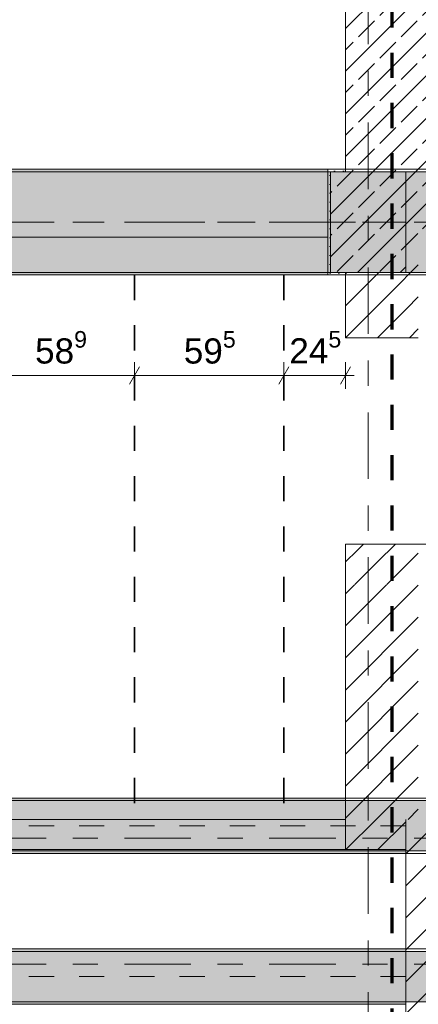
# Model space of a CAD drawing. Header units: metres. Extents: x -3.6 to 84.5, y -11 to 16.8.
# Tile 14 of 76: x 13.5 to 15.1, y 5.2 to 9.1. Entities that reach past the tile are written whole.
import ezdxf

# ---------------------------------------------------------------- set-up
doc = ezdxf.new("R2010")
doc.units = ezdxf.units.M
doc.header["$MEASUREMENT"] = 0
for name, pattern in [('Achse', [0.2, 0.1, -0.05, 0, -0.05]), ('Strichlinie doppelt', [0.546806, 0.264583, -0.105833, 0.070556, -0.105833]), ('Strichlinie eng', [0.115, 0.075, -0.04]), ('Wipeout_Contour', [1, 0, -1])]:
    doc.linetypes.add(name, pattern=pattern)
for name, color, linetype in [('155 - Bemaßung_ Beschriftung.Ausbau - Deckenelemente', 7, 'Continuous'), ('301 - Elemente.Linie', 7, 'Continuous'), ('451 - Universal.Achsen Raster', 7, 'Continuous'), ('605 - Struktur.Wand Innen', 7, 'Continuous'), ('607 - Struktur.Stütze', 7, 'Continuous'), ('608 - Struktur.Träger', 7, 'Continuous')]:
    doc.layers.add(name, color=color, linetype=linetype)
doc.styles.add('ERSTELLTER_STIL_2', font='txt')
doc.dimstyles.new('ERSTELLTER_STIL__1', dxfattribs={"dimtxt": 0.1, "dimasz": 0.0532, "dimexe": 0.18, "dimexo": 0.0625, "dimgap": 0, "dimtad": 1, "dimtih": 1, "dimtoh": 1, "dimzin": 0, "dimdsep": 46, "dimtxsty": 'ERSTELLTER_STIL_2', "dimblk": 'ARROWHEAD_2', "dimblk1": 'ARROWHEAD_2', "dimblk2": 'ARROWHEAD_2', "dimcen": 0.09, "dimse1": 1, "dimse2": 1, "dimclrd": 7, "dimclre": 7, "dimclrt": 7, "dimazin": 0, "dimtfac": 1, "dimtdec": 4, "dimtmove": 0, "dimatfit": 3, "dimfxl": 1, "dimtolj": 1, "dimtzin": 0, "dimarcsym": 0})
pattern_1 = [(45, (0, 0), (-0.0636396, 0.0636396), [])]
pattern_2 = [(45, (0, 0), (-0.08485281, 0.08485281), []), (45, (-0.04243, 0.04243), (-0.08485281, 0.08485281), [0.09, -0.03])]
pattern_3 = [(45, (0, 0), (-0.01767767, 0.01767767), [0, -0.025])]

# ---------------------------------------------------------------- blocks, each defined once
blk = doc.blocks.new('*D241')
at = {"layer": '155 - Bemaßung_ Beschriftung.Ausbau - Deckenelemente', "color": 7, "linetype": 'Continuous', "lineweight": 5}
for p, q in [((13.4312, 7.725), (13.3908, 7.655)), ((13.411, 7.6375), (13.411, 7.7425)), ((14.0202, 7.725), (13.9798, 7.655)), ((14, 7.6375), (14, 7.7425)), ((13.411, 7.69), (14, 7.69))]:
    blk.add_line(p, q, dxfattribs=at)
at = {"layer": '155 - Bemaßung_ Beschriftung.Ausbau - Deckenelemente', "color": 7, "lineweight": 5, "insert": (13.6046, 7.7083), "char_height": 0.1, "attachment_point": 7, "style": 'ERSTELLTER_STIL_2'}
blk.add_mtext('\\A1;{\\pql;\\fArial|b0|i0|c0|p38;58\\fArial|b0|i0|c0|p38;\\A1{\\H.66x;\\S9^  ;}}', dxfattribs=at)
blk = doc.blocks.new('ARROWHEAD_2')
at = {"color": 0, "linetype": 'Continuous', "lineweight": 0}
for p, q in [((0, 0), (-1, 0)), ((-0.378, -0.655), (0.378, 0.655))]:
    blk.add_line(p, q, dxfattribs=at)
blk = doc.blocks.new('*D242')
at = {"layer": '155 - Bemaßung_ Beschriftung.Ausbau - Deckenelemente', "color": 7, "linetype": 'Continuous', "lineweight": 5}
for p, q in [((14.0202, 7.725), (13.9798, 7.655)), ((14, 7.6375), (14, 7.7425)), ((14.6152, 7.725), (14.5748, 7.655)), ((14.595, 7.6375), (14.595, 7.7425)), ((14, 7.69), (14.595, 7.69))]:
    blk.add_line(p, q, dxfattribs=at)
at = {"layer": '155 - Bemaßung_ Beschriftung.Ausbau - Deckenelemente', "color": 7, "lineweight": 5, "insert": (14.1966, 7.7083), "char_height": 0.1, "attachment_point": 7, "style": 'ERSTELLTER_STIL_2'}
blk.add_mtext('\\A1;{\\pql;\\fArial|b0|i0|c0|p38;59\\fArial|b0|i0|c0|p38;\\A1{\\H.66x;\\S5^  ;}}', dxfattribs=at)
blk = doc.blocks.new('*D243')
at = {"layer": '155 - Bemaßung_ Beschriftung.Ausbau - Deckenelemente', "color": 7, "linetype": 'Continuous', "lineweight": 5}
for p, q in [((14.6152, 7.725), (14.5748, 7.655)), ((14.595, 7.6375), (14.595, 7.7425)), ((14.8198, 7.655), (14.8602, 7.725)), ((14.84, 7.6375), (14.84, 7.7425)), ((14.595, 7.69), (14.84, 7.69)), ((14.84, 7.69), (14.8742, 7.69))]:
    blk.add_line(p, q, dxfattribs=at)
at = {"layer": '155 - Bemaßung_ Beschriftung.Ausbau - Deckenelemente', "color": 7, "lineweight": 5, "insert": (14.6166, 7.7089), "char_height": 0.1, "attachment_point": 7, "style": 'ERSTELLTER_STIL_2'}
blk.add_mtext('\\A1;{\\pql;\\fArial|b0|i0|c0|p38;24\\fArial|b0|i0|c0|p38;\\A1{\\H.66x;\\S5^  ;}}', dxfattribs=at)
blk = doc.blocks.new('*D254')
at = {"layer": '155 - Bemaßung_ Beschriftung.Ausbau - Deckenelemente', "color": 7, "linetype": 'Continuous', "lineweight": 5}
for p, q in [((14.635, 4.4375), (14.635, 4.5425)), ((15.08, 4.4375), (15.08, 4.5425)), ((14.6552, 4.525), (14.6148, 4.455)), ((15.0598, 4.455), (15.1002, 4.525)), ((14.635, 4.49), (15.08, 4.49)), ((15.08, 4.49), (15.1142, 4.49))]:
    blk.add_line(p, q, dxfattribs=at)
at = {"layer": '155 - Bemaßung_ Beschriftung.Ausbau - Deckenelemente', "color": 7, "lineweight": 5, "insert": (14.7566, 4.5089), "char_height": 0.1, "attachment_point": 7, "style": 'ERSTELLTER_STIL_2'}
blk.add_mtext('\\A1;{\\pql;\\fArial|b0|i0|c0|p38;44\\fArial|b0|i0|c0|p38;\\A1{\\H.66x;\\S5^  ;}}', dxfattribs=at)

msp = doc.modelspace()

# ---------------------------------------------------------------- hatches: boundary and pattern name
at = {"layer": '605 - Struktur.Wand Innen', "linetype": 'Continuous', "lineweight": 0, "true_color": 0x000000}
h = msp.add_hatch(dxfattribs=at)
h.set_pattern_fill('Beton__Stahlbeton_0001', color=18, style=0, pattern_type=2)
h.set_pattern_definition(pattern_2)
h.paths.add_polyline_path([(14.84, 8.5), (15.08, 8.5), (15.08, 8.255), (15.29, 8.255), (15.29, 13.33), (15.08, 13.33), (15.08, 13), (14.84, 13)])
at = {"layer": '608 - Struktur.Träger', "linetype": 'Continuous', "lineweight": 0, "true_color": 0x000000}
h = msp.add_hatch(dxfattribs=at)
h.set_pattern_fill('Gips_0001', color=18, style=0, pattern_type=2)
h.set_pattern_definition(pattern_3)
h.paths.add_polyline_path([(14.77, 8.51), (11.49, 8.51), (11.49, 8.5), (14.77, 8.5)])

# ---------------------------------------------------------------- linework, layer by layer
at = {"layer": '451 - Universal.Achsen Raster', "color": 160, "linetype": 'Strichlinie doppelt', "lineweight": 9, "true_color": 0x3232ff}
msp.add_line((64.935, 8.3), (-3.175, 8.3), dxfattribs=at)
at = {"layer": '605 - Struktur.Wand Innen', "color": 7, "linetype": 'Continuous', "lineweight": 18, "flags": 128}
msp.add_lwpolyline([(14.84, 13), (14.84, 8.5)], dxfattribs=at)
at = {"layer": '608 - Struktur.Träger', "color": 7, "linetype": 'Continuous', "lineweight": 13}
for p, q in [((0.38, 8.51), (61.88, 8.51)), ((14.77, 8.5), (11.49, 8.5)), ((15.29, 8.5), (14.77, 8.5))]:
    msp.add_line(p, q, dxfattribs=at)
at = {"layer": '608 - Struktur.Träger', "color": 7, "linetype": 'Continuous', "lineweight": 5}
for q in [(11.49, 8.51), (14.77, 8.5)]:
    msp.add_line((14.77, 8.51), q, dxfattribs=at)
at = {"layer": '608 - Struktur.Träger', "color": 7, "linetype": 'Achse', "lineweight": 9}
msp.add_line((0.38, 8.3), (61.88, 8.3), dxfattribs=at)

# ---------------------------------------------------------------- wipeouts: each hides what was drawn before it
at = {"color": 254, "linetype": 'Wipeout_Contour', "lineweight": 0, "ltscale": 62.476913}
msp.add_wipeout([(11.76, 8.24), (11.76, 8.2275), (14.77, 8.2275), (14.77, 8.24)], dxfattribs=at).dxf.layer = '605 - Struktur.Wand Innen'
at = {"color": 254, "linetype": 'Wipeout_Contour', "lineweight": 0, "ltscale": 62.187423}
msp.add_wipeout([(11.76, 8.09), (14.77, 8.09), (14.77, 8.1025), (11.76, 8.1025)], dxfattribs=at).dxf.layer = '605 - Struktur.Wand Innen'
at = {"color": 254, "linetype": 'Wipeout_Contour', "lineweight": 0, "ltscale": 67.72537}
msp.add_wipeout([(14.84, 7.9), (14.84, 7.84), (15.13, 7.84), (15.13, 7.9)], dxfattribs=at).dxf.layer = '605 - Struktur.Wand Innen'
at = {"color": 254, "linetype": 'Wipeout_Contour', "lineweight": 0, "ltscale": 62.893342}
msp.add_wipeout([(15.08, 5.88), (15.08, 0.435), (15.28, 0.435), (15.28, 5.88)], dxfattribs=at).dxf.layer = '605 - Struktur.Wand Innen'

# ---------------------------------------------------------------- next in the draw order: hatches: boundary and pattern name
at = {"layer": '605 - Struktur.Wand Innen', "linetype": 'Continuous', "lineweight": 0, "true_color": 0x000000}
h = msp.add_hatch(dxfattribs=at)
h.set_pattern_fill('MW_Ziegel_0001', color=18, style=0, pattern_type=2)
h.set_pattern_definition(pattern_1)
h.paths.add_polyline_path([(14.84, 7.9), (14.84, 7.84), (15.13, 7.84), (15.13, 7.9)])
h = msp.add_hatch(dxfattribs=at)
h.set_pattern_fill('MW_Ziegel_0001', color=18, style=0, pattern_type=2)
h.set_pattern_definition(pattern_1)
h.paths.add_polyline_path([(15.08, 5.88), (15.08, 0.435), (15.28, 0.435), (15.28, 5.88)])
at = {"layer": '608 - Struktur.Träger', "linetype": 'Continuous', "lineweight": 0, "true_color": 0x000000}
h = msp.add_hatch(dxfattribs=at)
h.set_pattern_fill('Gips_0001', color=18, style=0, pattern_type=2)
h.set_pattern_definition(pattern_3)
h.paths.add_polyline_path([(11.49, 5.4), (15.08, 5.4), (15.08, 5.41), (11.49, 5.41)])
h = msp.add_hatch(dxfattribs=at)
h.set_pattern_fill('Beton__Stahlbeton_0001', color=18, style=0, pattern_type=2)
h.set_pattern_definition(pattern_2)
h.paths.add_polyline_path([(0.69, 5.4), (0.38, 5.4), (0.38, 5.2), (0.69, 5.2), (7.57, 5.2), (7.89, 5.2), (11.17, 5.2), (11.49, 5.2), (15.08, 5.2), (15.28, 5.2), (18.37, 5.2), (18.69, 5.2), (22.06, 5.2), (22.21, 5.2), (25.57, 5.2), (25.89, 5.2), (29.26, 5.2), (29.39, 5.2), (32.77, 5.2), (33.09, 5.2), (36.415, 5.2), (36.59, 5.2), (39.97, 5.2), (40.29, 5.2), (43.71, 5.2), (43.87, 5.2), (47.17, 5.2), (47.49, 5.2), (50.85, 5.2), (51, 5.2), (54.37, 5.2), (54.69, 5.2), (58.06, 5.2), (58.19, 5.2), (61.57, 5.2), (61.88, 5.2), (61.88, 5.4), (61.57, 5.4), (58.19, 5.4), (58.06, 5.4), (54.69, 5.4), (54.37, 5.4), (51, 5.4), (50.85, 5.4), (47.49, 5.4), (47.17, 5.4), (43.87, 5.4), (43.71, 5.4), (40.29, 5.4), (39.97, 5.4), (36.59, 5.4), (36.415, 5.4), (33.09, 5.4), (32.77, 5.4), (29.39, 5.4), (29.26, 5.4), (25.89, 5.4), (25.57, 5.4), (22.21, 5.4), (22.06, 5.4), (18.69, 5.4), (18.37, 5.4), (15.28, 5.4), (15.08, 5.4), (11.49, 5.4), (11.17, 5.4), (7.89, 5.4), (7.57, 5.4)])
h = msp.add_hatch(dxfattribs=at)
h.set_pattern_fill('Gips_0001', color=18, style=0, pattern_type=2)
h.set_pattern_definition(pattern_3)
h.paths.add_polyline_path([(11.49, 5.19), (15.08, 5.19), (15.08, 5.2), (11.49, 5.2)])

# ---------------------------------------------------------------- next in the draw order: linework, layer by layer
at = {"layer": '451 - Universal.Achsen Raster', "color": 160, "linetype": 'Strichlinie doppelt', "lineweight": 9, "true_color": 0x3232ff}
msp.add_line((64.935, 5.35), (-3.175, 5.35), dxfattribs=at)
at = {"layer": '605 - Struktur.Wand Innen', "color": 7, "linetype": 'Continuous', "lineweight": 18, "flags": 128}
for points in [[(14.84, 7.9), (14.84, 7.84)], [(14.84, 7.84), (15.13, 7.84)], [(15.08, 5.88), (15.08, 0.7)]]:
    msp.add_lwpolyline(points, dxfattribs=at)
at = {"layer": '608 - Struktur.Träger', "color": 7, "linetype": 'Continuous', "lineweight": 13}
for p, q in [((0.38, 5.41), (61.88, 5.41)), ((15.08, 5.4), (11.49, 5.4)), ((15.28, 5.4), (15.08, 5.4))]:
    msp.add_line(p, q, dxfattribs=at)
at = {"layer": '608 - Struktur.Träger', "color": 7, "linetype": 'Continuous', "lineweight": 5}
for p, q in [((15.08, 5.41), (11.49, 5.41)), ((15.08, 5.41), (15.08, 5.4)), ((15.08, 5.19), (11.49, 5.19)), ((15.08, 5.2), (15.08, 5.19))]:
    msp.add_line(p, q, dxfattribs=at)
at = {"layer": '608 - Struktur.Träger', "color": 7, "linetype": 'Achse', "lineweight": 9}
msp.add_line((0.38, 5.3), (61.88, 5.3), dxfattribs=at)
at = {"layer": '608 - Struktur.Träger', "color": 7, "linetype": 'Continuous', "lineweight": 13, "flags": 128}
msp.add_lwpolyline([(33.09, 5.2), (32.77, 5.2), (29.39, 5.2), (29.26, 5.2), (25.89, 5.2), (25.57, 5.2), (22.21, 5.2), (22.06, 5.2), (18.69, 5.2), (18.37, 5.2), (15.28, 5.2), (15.08, 5.2), (11.49, 5.2), (11.17, 5.2), (7.89, 5.2), (7.57, 5.2), (0.69, 5.2), (0.38, 5.2)], dxfattribs=at)

# ---------------------------------------------------------------- next in the draw order: wipeouts: each hides what was drawn before it
at = {"color": 254, "linetype": 'Wipeout_Contour', "lineweight": 0, "ltscale": 62.45045}
msp.add_wipeout([(11.76, 8.2275), (11.76, 8.215), (14.77, 8.215), (14.77, 8.2275)], dxfattribs=at).dxf.layer = '605 - Struktur.Wand Innen'
at = {"color": 254, "linetype": 'Wipeout_Contour', "lineweight": 0, "ltscale": 62.213594}
msp.add_wipeout([(14.77, 8.115), (11.76, 8.115), (11.76, 8.1025), (14.77, 8.1025)], dxfattribs=at).dxf.layer = '605 - Struktur.Wand Innen'

# ---------------------------------------------------------------- next in the draw order: linework, layer by layer
at = {"layer": '605 - Struktur.Wand Innen', "color": 7, "linetype": 'Continuous', "lineweight": 13, "flags": 128}
for points in [[(14.77, 8.24), (11.76, 8.24)], [(11.76, 8.09), (14.77, 8.09)]]:
    msp.add_lwpolyline(points, dxfattribs=at)
at = {"layer": '608 - Struktur.Träger', "color": 7, "linetype": 'Continuous', "lineweight": 5}
msp.add_line((14.77, 8.09), (11.76, 8.09), dxfattribs=at)

# ---------------------------------------------------------------- next in the draw order: wipeouts: each hides what was drawn before it
at = {"color": 254, "linetype": 'Wipeout_Contour', "lineweight": 0, "ltscale": 62.424016}
msp.add_wipeout([(11.76, 8.215), (11.76, 8.2025), (14.77, 8.2025), (14.77, 8.215)], dxfattribs=at).dxf.layer = '605 - Struktur.Wand Innen'
at = {"color": 254, "linetype": 'Wipeout_Contour', "lineweight": 0, "ltscale": 62.239795}
msp.add_wipeout([(14.77, 8.1275), (11.76, 8.1275), (11.76, 8.115), (14.77, 8.115)], dxfattribs=at).dxf.layer = '605 - Struktur.Wand Innen'
at = {"color": 254, "linetype": 'Wipeout_Contour', "lineweight": 0, "ltscale": 68.313811}
msp.add_wipeout([(14.84, 7.9), (15.13, 7.9), (14.9666, 8.1), (14.84, 8.1)], dxfattribs=at).dxf.layer = '605 - Struktur.Wand Innen'
at = {"color": 254, "linetype": 'Wipeout_Contour', "lineweight": 0, "ltscale": 64.29851}
msp.add_wipeout([(14.84, 5.805), (15.08, 5.805), (15.08, 5.925), (14.84, 5.925)], dxfattribs=at).dxf.layer = '605 - Struktur.Wand Innen'

# ---------------------------------------------------------------- next in the draw order: hatches: boundary and pattern name
at = {"layer": '605 - Struktur.Wand Innen', "linetype": 'Continuous', "lineweight": 0, "true_color": 0x000000}
h = msp.add_hatch(dxfattribs=at)
h.set_pattern_fill('MW_Ziegel_0001', color=18, style=0, pattern_type=2)
h.set_pattern_definition(pattern_1)
h.paths.add_polyline_path([(14.84, 7.9), (15.13, 7.9), (14.9666, 8.1), (14.84, 8.1)])
h = msp.add_hatch(dxfattribs=at)
h.set_pattern_fill('MW_Ziegel_0001', color=18, style=0, pattern_type=2)
h.set_pattern_definition(pattern_1)
h.paths.add_polyline_path([(14.84, 5.805), (15.08, 5.805), (15.08, 5.925), (14.84, 5.925)])
at = {"layer": '608 - Struktur.Träger', "linetype": 'Continuous', "lineweight": 0, "true_color": 0x000000}
h = msp.add_hatch(dxfattribs=at)
h.set_pattern_fill('Gips_0001', color=18, style=0, pattern_type=2)
h.set_pattern_definition(pattern_3)
h.paths.add_polyline_path([(14.77, 8.1), (11.76, 8.1), (11.76, 8.09), (14.77, 8.09)])

# ---------------------------------------------------------------- next in the draw order: linework, layer by layer
at = {"layer": '605 - Struktur.Wand Innen', "color": 7, "linetype": 'Continuous', "lineweight": 13}
msp.add_line((14.84, 5.805), (15.08, 5.805), dxfattribs=at)
at = {"layer": '605 - Struktur.Wand Innen', "color": 7, "linetype": 'Continuous', "lineweight": 18, "flags": 128}
msp.add_lwpolyline([(14.84, 8.1), (14.84, 7.9)], dxfattribs=at)
at = {"layer": '608 - Struktur.Träger', "color": 7, "linetype": 'Continuous', "lineweight": 5}
for p, q in [((14.77, 8.1), (14.77, 8.09)), ((15.08, 5.8), (15.08, 5.79))]:
    msp.add_line(p, q, dxfattribs=at)

# ---------------------------------------------------------------- next in the draw order: wipeouts: each hides what was drawn before it
at = {"color": 254, "linetype": 'Wipeout_Contour', "lineweight": 0, "ltscale": 62.330039}
msp.add_wipeout([(11.76, 8.2025), (11.76, 8.1275), (14.77, 8.1275), (14.77, 8.2025)], dxfattribs=at).dxf.layer = '605 - Struktur.Wand Innen'

# ---------------------------------------------------------------- next in the draw order: hatches: boundary and pattern name
at = {"layer": '607 - Struktur.Stütze', "linetype": 'Continuous', "lineweight": 0, "true_color": 0x000000}
h = msp.add_hatch(dxfattribs=at)
h.set_pattern_fill('Gips_0001', color=18, style=0, pattern_type=2)
h.set_pattern_definition(pattern_3)
h.paths.add_polyline_path([(14.84, 8.51), (14.77, 8.51), (14.77, 8.09), (14.84, 8.09), (14.84, 8.1), (14.78, 8.1), (14.78, 8.5), (14.84, 8.5)])

# ---------------------------------------------------------------- next in the draw order: linework, layer by layer
at = {"layer": '607 - Struktur.Stütze', "color": 7, "linetype": 'Continuous', "lineweight": 5, "flags": 128}
msp.add_lwpolyline([(14.84, 8.51), (14.77, 8.51), (14.77, 8.09), (14.84, 8.09)], dxfattribs=at)

# ---------------------------------------------------------------- next in the draw order: wipeouts: each hides what was drawn before it
at = {"color": 254, "linetype": 'Wipeout_Contour', "lineweight": 0, "ltscale": 85.166079}
msp.add_wipeout([(14.9666, 8.1), (15.13, 7.9), (15.13, 8.255), (15.08, 8.255), (15.08, 8.1)], dxfattribs=at).dxf.layer = '605 - Struktur.Wand Innen'
at = {"color": 254, "linetype": 'Wipeout_Contour', "lineweight": 0, "ltscale": 65.192891}
msp.add_wipeout([(14.84, 6.86), (14.84, 5.925), (15.13, 5.925), (15.13, 6.86)], dxfattribs=at).dxf.layer = '605 - Struktur.Wand Innen'

# ---------------------------------------------------------------- next in the draw order: hatches: boundary and pattern name
at = {"layer": '605 - Struktur.Wand Innen', "linetype": 'Continuous', "lineweight": 0, "true_color": 0x000000}
h = msp.add_hatch(dxfattribs=at)
h.set_pattern_fill('MW_Ziegel_0001', color=18, style=0, pattern_type=2)
h.set_pattern_definition(pattern_1)
h.paths.add_polyline_path([(14.9666, 8.1), (15.13, 7.9), (15.13, 8.255), (15.08, 8.255), (15.08, 8.1)])
h = msp.add_hatch(dxfattribs=at)
h.set_pattern_fill('MW_Ziegel_0001', color=18, style=0, pattern_type=2)
h.set_pattern_definition(pattern_1)
h.paths.add_polyline_path([(14.84, 6.86), (14.84, 5.925), (15.13, 5.925), (15.13, 6.86)])
at = {"layer": '607 - Struktur.Stütze', "linetype": 'Continuous', "lineweight": 0, "true_color": 0x000000}
h = msp.add_hatch(dxfattribs=at)
h.set_pattern_fill('Beton__Stahlbeton_0001', color=18, style=0, pattern_type=2)
h.set_pattern_definition(pattern_2)
h.paths.add_polyline_path([(14.78, 8.1), (15.08, 8.1), (15.08, 8.5), (14.78, 8.5)])
at = {"layer": '608 - Struktur.Träger', "linetype": 'Continuous', "lineweight": 0, "true_color": 0x000000}
h = msp.add_hatch(dxfattribs=at)
h.set_pattern_fill('Beton__Stahlbeton_0001', color=18, style=0, pattern_type=2)
h.set_pattern_definition(pattern_2)
h.paths.add_polyline_path([(0.69, 8.5), (0.38, 8.5), (0.38, 8.1), (0.69, 8.1), (7.57, 8.1), (7.89, 8.1), (11.17, 8.1), (11.76, 8.1), (14.77, 8.1), (18.71, 8.1), (25.57, 8.1), (25.89, 8.1), (32.77, 8.1), (33.09, 8.1), (38.13, 8.1), (43.87, 8.1), (47.17, 8.1), (47.49, 8.1), (50.77, 8.1), (51.09, 8.1), (54.37, 8.1), (54.69, 8.1), (61.57, 8.1), (61.88, 8.1), (61.88, 8.5), (61.57, 8.5), (54.69, 8.5), (54.37, 8.5), (51.09, 8.5), (50.77, 8.5), (47.49, 8.5), (47.17, 8.5), (43.88, 8.5), (43.6, 8.5), (40.29, 8.5), (39.97, 8.5), (36.59, 8.5), (36.45, 8.5), (33.09, 8.5), (32.77, 8.5), (30.75, 8.5), (30.62, 8.5), (29.395, 8.5), (29.265, 8.5), (25.89, 8.5), (25.57, 8.5), (22.345, 8.5), (21.645, 8.5), (18.69, 8.5), (18.37, 8.5), (15.29, 8.5), (14.77, 8.5), (11.49, 8.5), (11.17, 8.5), (7.89, 8.5), (7.57, 8.5)])
h = msp.add_hatch(dxfattribs=at)
h.set_pattern_fill('Gips_0001', color=18, style=0, pattern_type=2)
h.set_pattern_definition(pattern_3)
h.paths.add_polyline_path([(11.76, 6.01), (11.76, 6), (14.84, 6), (14.84, 6.01)])

# ---------------------------------------------------------------- next in the draw order: linework, layer by layer
at = {"layer": '605 - Struktur.Wand Innen', "color": 7, "linetype": 'Continuous', "lineweight": 18}
msp.add_line((14.84, 5.925), (14.84, 5.805), dxfattribs=at)
at = {"layer": '605 - Struktur.Wand Innen', "color": 7, "linetype": 'Continuous', "lineweight": 18, "flags": 128}
msp.add_lwpolyline([(14.84, 6.86), (14.84, 5.925)], dxfattribs=at)
at = {"layer": '605 - Struktur.Wand Innen', "color": 7, "linetype": 'Continuous', "lineweight": 13, "flags": 128}
msp.add_lwpolyline([(15.08, 5.805), (15.08, 5.925)], dxfattribs=at)
at = {"layer": '607 - Struktur.Stütze', "color": 7, "linetype": 'Continuous', "lineweight": 13, "flags": 128}
msp.add_lwpolyline([(14.78, 8.1), (15.08, 8.1), (15.08, 8.5), (14.78, 8.5)], close=True, dxfattribs=at)
at = {"layer": '608 - Struktur.Träger', "color": 7, "linetype": 'Continuous', "lineweight": 13}
for p, q in [((0.38, 8.09), (61.88, 8.09)), ((0.38, 6.01), (61.88, 6.01)), ((14.84, 6), (11.76, 6)), ((18.71, 6), (14.84, 6))]:
    msp.add_line(p, q, dxfattribs=at)
at = {"layer": '608 - Struktur.Träger', "color": 7, "linetype": 'Continuous', "lineweight": 5}
for q in [(11.76, 6.01), (14.84, 6)]:
    msp.add_line((14.84, 6.01), q, dxfattribs=at)
at = {"layer": '608 - Struktur.Träger', "color": 7, "linetype": 'Continuous', "lineweight": 13, "flags": 128}
msp.add_lwpolyline([(61.88, 8.1), (61.57, 8.1), (54.69, 8.1), (54.37, 8.1), (51.09, 8.1), (50.77, 8.1), (47.49, 8.1), (47.17, 8.1), (43.87, 8.1), (38.13, 8.1), (33.09, 8.1), (32.77, 8.1), (25.89, 8.1), (25.57, 8.1), (18.71, 8.1), (14.77, 8.1), (11.76, 8.1), (11.17, 8.1), (7.89, 8.1), (7.57, 8.1), (0.69, 8.1), (0.38, 8.1)], dxfattribs=at)

# ---------------------------------------------------------------- next in the draw order: wipeouts: each hides what was drawn before it
at = {"color": 254, "linetype": 'Wipeout_Contour', "lineweight": 0, "ltscale": 49.631399}
msp.add_wipeout([(15.13, 6.86), (14.84, 7.02), (14.84, 6.86)], dxfattribs=at).dxf.layer = '605 - Struktur.Wand Innen'
at = {"color": 254, "linetype": 'Wipeout_Contour', "lineweight": 0, "ltscale": 58.404743}
msp.add_wipeout([(14.84, 5.925), (11.9, 5.925), (11.9, 5.805), (14.84, 5.805)], dxfattribs=at).dxf.layer = '605 - Struktur.Wand Innen'

# ---------------------------------------------------------------- next in the draw order: hatches: boundary and pattern name
at = {"layer": '605 - Struktur.Wand Innen', "linetype": 'Continuous', "lineweight": 0, "true_color": 0x000000}
h = msp.add_hatch(dxfattribs=at)
h.set_pattern_fill('MW_Ziegel_0001', color=18, style=0, pattern_type=2)
h.set_pattern_definition(pattern_1)
h.paths.add_polyline_path([(15.13, 6.86), (14.84, 7.02), (14.84, 6.86)])
at = {"layer": '608 - Struktur.Träger', "linetype": 'Continuous', "lineweight": 0, "true_color": 0x000000}
h = msp.add_hatch(dxfattribs=at)
h.set_pattern_fill('Beton__Stahlbeton_0001', color=18, style=0, pattern_type=2)
h.set_pattern_definition(pattern_2)
h.paths.add_polyline_path([(0.69, 6), (0.38, 6), (0.38, 5.8), (0.69, 5.8), (7.57, 5.8), (7.89, 5.8), (11.17, 5.8), (11.49, 5.8), (15.08, 5.8), (15.28, 5.8), (18.37, 5.8), (18.69, 5.8), (22.06, 5.8), (22.21, 5.8), (25.57, 5.8), (25.89, 5.8), (32.77, 5.8), (33.09, 5.8), (36.415, 5.8), (36.59, 5.8), (39.97, 5.8), (43.87, 5.8), (47.17, 5.8), (47.49, 5.8), (54.37, 5.8), (54.69, 5.8), (61.57, 5.8), (61.88, 5.8), (61.88, 6), (61.57, 6), (54.69, 6), (54.37, 6), (47.49, 6), (47.17, 6), (43.87, 6), (39.54, 6), (38.47, 6), (38.13, 6), (33.09, 6), (32.77, 6), (25.89, 6), (25.57, 6), (18.71, 6), (14.84, 6), (11.76, 6), (11.51, 6), (11.49, 6), (11.17, 6), (7.89, 6), (7.57, 6)])
h = msp.add_hatch(dxfattribs=at)
h.set_pattern_fill('Gips_0001', color=18, style=0, pattern_type=2)
h.set_pattern_definition(pattern_3)
h.paths.add_polyline_path([(11.49, 5.8), (11.49, 5.79), (15.08, 5.79), (15.08, 5.8)])

# ---------------------------------------------------------------- next in the draw order: linework, layer by layer
at = {"layer": '155 - Bemaßung_ Beschriftung.Ausbau - Deckenelemente', "color": 7, "linetype": 'Achse', "lineweight": 35}
for p, q in [((14, 8.09), (14, 5.925)), ((14.595, 8.09), (14.595, 5.925))]:
    msp.add_line(p, q, dxfattribs=at)
at = {"layer": '451 - Universal.Achsen Raster', "color": 160, "linetype": 'Strichlinie doppelt', "lineweight": 9, "true_color": 0x3232ff}
msp.add_line((64.935, 5.85), (-3.175, 5.85), dxfattribs=at)
at = {"layer": '605 - Struktur.Wand Innen', "color": 7, "linetype": 'Continuous', "lineweight": 18}
msp.add_line((14.84, 5.925), (14.84, 5.805), dxfattribs=at)
at = {"layer": '605 - Struktur.Wand Innen', "color": 7, "linetype": 'Continuous', "lineweight": 13, "flags": 128}
for points in [[(14.84, 5.925), (11.76, 5.925)], [(11.9, 5.805), (15.08, 5.805)]]:
    msp.add_lwpolyline(points, dxfattribs=at)
at = {"layer": '608 - Struktur.Träger', "color": 7, "linetype": 'Achse', "lineweight": 9}
msp.add_line((0.38, 5.9), (61.88, 5.9), dxfattribs=at)
at = {"layer": '608 - Struktur.Träger', "color": 7, "linetype": 'Continuous', "lineweight": 13}
msp.add_line((0.38, 5.79), (61.88, 5.79), dxfattribs=at)
at = {"layer": '608 - Struktur.Träger', "color": 7, "linetype": 'Continuous', "lineweight": 5}
msp.add_line((15.08, 5.79), (11.49, 5.79), dxfattribs=at)
at = {"layer": '608 - Struktur.Träger', "color": 7, "linetype": 'Continuous', "lineweight": 13, "flags": 128}
msp.add_lwpolyline([(33.09, 5.8), (32.77, 5.8), (25.89, 5.8), (25.57, 5.8), (22.21, 5.8), (22.06, 5.8), (18.69, 5.8), (18.37, 5.8), (15.28, 5.8), (15.08, 5.8), (11.49, 5.8), (11.17, 5.8), (7.89, 5.8), (7.57, 5.8), (0.69, 5.8), (0.38, 5.8)], dxfattribs=at)

# ---------------------------------------------------------------- next in the draw order: dimensions: what is measured, and where the dimension line sits
at = {"layer": '155 - Bemaßung_ Beschriftung.Ausbau - Deckenelemente', "color": 7, "linetype": 'Continuous', "lineweight": 5}
for base, p1, p2, picture, middle in [((14, 7.69), (13.411, 5.925), (14, 5.925), '*D241', (13.8159, 7.76)), ((14.595, 7.6899822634), (14, 5.925), (14.595, 5.925), '*D242', (14.4078662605, 7.7599822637)), ((15.0799889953, 4.4899822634), (14.6349889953, 5.1899822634), (15.0799889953, 5.805), '*D254', (14.9678552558, 4.5599822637))]:
    dim = msp.add_linear_dim(base=base, p1=p1, p2=p2, dimstyle='ERSTELLTER_STIL__1', dxfattribs=at)
    dim.commit()
    dim.dimension.update_dxf_attribs({"geometry": picture, "text_midpoint": middle, "dimtype": 160})

# ---------------------------------------------------------------- next in the draw order: wipeouts: each hides what was drawn before it
at = {"color": 254, "linetype": 'Wipeout_Contour', "lineweight": 0, "ltscale": 49.474612}
msp.add_wipeout([(15.13, 7.02), (14.84, 7.02), (15.13, 6.86)], dxfattribs=at).dxf.layer = '605 - Struktur.Wand Innen'

# ---------------------------------------------------------------- next in the draw order: hatches: boundary and pattern name
at = {"layer": '605 - Struktur.Wand Innen', "linetype": 'Continuous', "lineweight": 0, "true_color": 0x000000}
h = msp.add_hatch(dxfattribs=at)
h.set_pattern_fill('MW_Ziegel_0001', color=18, style=0, pattern_type=2)
h.set_pattern_definition(pattern_1)
h.paths.add_polyline_path([(15.13, 7.02), (14.84, 7.02), (15.13, 6.86)])

# ---------------------------------------------------------------- next in the draw order: linework, layer by layer
at = {"layer": '301 - Elemente.Linie', "color": 160, "linetype": 'Strichlinie eng', "lineweight": 70, "true_color": 0x3232ff, "flags": 128}
msp.add_lwpolyline([(15.0261, 14.065), (32.7919, 14.065), (32.7919, -0.365), (15.0261, -0.365)], close=True, dxfattribs=at)
at = {"layer": '451 - Universal.Achsen Raster', "color": 160, "linetype": 'Strichlinie doppelt', "lineweight": 9, "true_color": 0x3232ff}
msp.add_line((14.93, -10.585), (14.93, 16.355), dxfattribs=at)
at = {"layer": '605 - Struktur.Wand Innen', "color": 7, "linetype": 'Continuous', "lineweight": 18, "flags": 128}
for points in [[(14.84, 7.02), (14.84, 6.86)], [(16.11, 7.02), (14.84, 7.02)]]:
    msp.add_lwpolyline(points, dxfattribs=at)

# ---------------------------------------------------------------- next in the draw order: dimensions: what is measured, and where the dimension line sits
at = {"layer": '155 - Bemaßung_ Beschriftung.Ausbau - Deckenelemente', "color": 7, "linetype": 'Continuous', "lineweight": 5}
dim = msp.add_linear_dim(base=(14.84, 7.6899822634), p1=(14.595, 5.925), p2=(14.84, 7.84), dimstyle='ERSTELLTER_STIL__1', dxfattribs=at)
dim.commit()
dim.dimension.update_dxf_attribs({"geometry": '*D243', "text_midpoint": (14.8278662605, 7.7599822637), "dimtype": 160})

doc.saveas('drawing.dxf')
